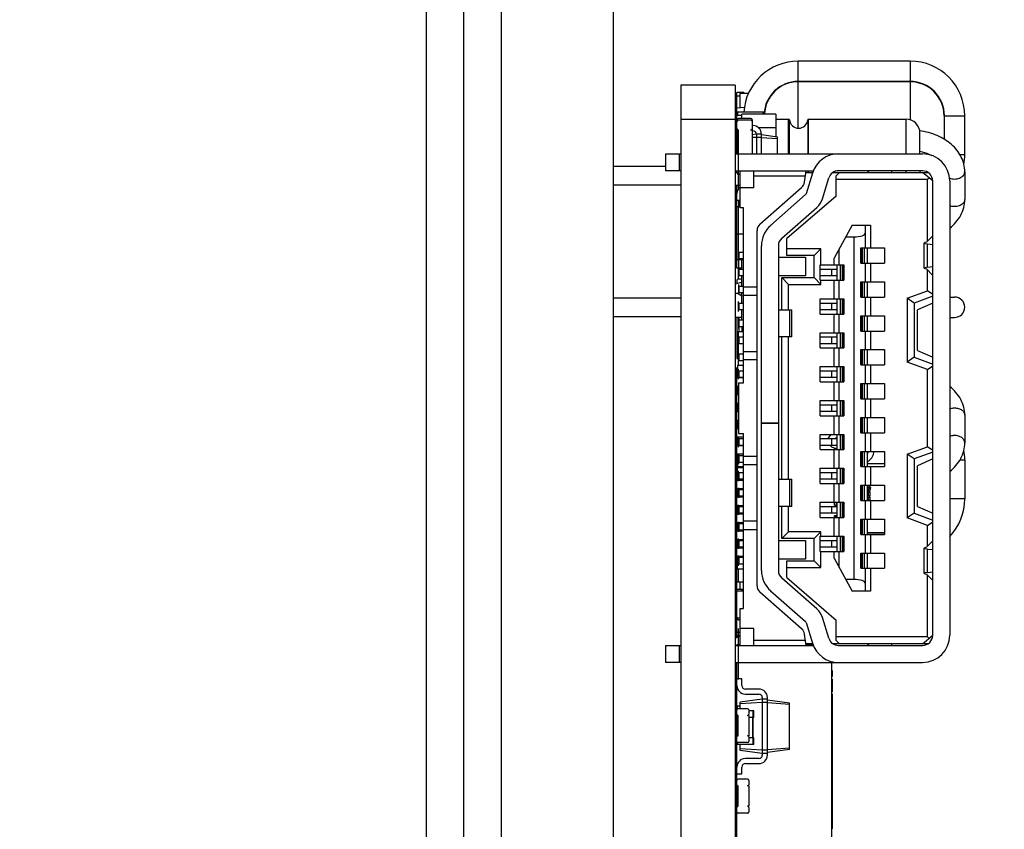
# Model space of a CAD drawing. Header units: millimetres. Extents: x -257 to 878, y 386 to 760.
# Tile 6 of 39: x 292 to 321, y 512 to 536. Entities that reach past the tile are written whole.
import ezdxf

# ---------------------------------------------------------------- set-up
doc = ezdxf.new("R2010")
doc.units = ezdxf.units.MM
doc.header["$LTSCALE"] = 30.734
doc.header["$PDMODE"] = 3
doc.header["$PDSIZE"] = 0.3125
doc.layers.get('0').update_dxf_attribs({"linetype": 'CONTINUOUS'})
doc.layers.get('Defpoints').update_dxf_attribs({"linetype": 'CONTINUOUS'})
doc.layers.add('Dim', color=6, linetype='CONTINUOUS', lineweight=13)
doc.styles.add('宋体', font='txt')
doc.dimstyles.new('12', dxfattribs={"dimtxt": 8, "dimasz": 6, "dimexe": 3, "dimexo": 3, "dimgap": 2, "dimtad": 1, "dimrnd": 0.01, "dimzin": 1, "dimdsep": 46, "dimtxsty": '宋体', "dimcen": 2.5, "dimclrd": 256, "dimclre": 256, "dimclrt": 256, "dimazin": 0, "dimtfac": 1, "dimtmove": 0, "dimatfit": 1, "dimfxl": 1, "dimarcsym": 0})

# ---------------------------------------------------------------- blocks, each defined once
blk = doc.blocks.new('*D184')
at = {"layer": 'Defpoints', "color": 0}
for p in [(313.309, 545.961), (311.709, 534.167), (313.309, 534.167)]:
    blk.add_point(p, dxfattribs=at)
at = {"layer": 'Dim', "lineweight": -2}
for p, q in [((311.709, 537.167), (311.709, 548.961)), ((313.309, 537.167), (313.309, 548.961)), ((305.709, 545.961), (299.709, 545.961)), ((311.709, 545.961), (313.309, 545.961)), ((319.309, 545.961), (376.996, 545.961))]:
    blk.add_line(p, q, dxfattribs=at)
at = {"layer": 'Dim'}
for points in [[(305.709, 544.961), (305.709, 546.961), (311.709, 545.961)], [(319.309, 546.961), (319.309, 544.961), (313.309, 545.961)]]:
    blk.add_solid(points, dxfattribs=at)
at = {"layer": 'Dim', "insert": (351.152, 553.302), "char_height": 8, "attachment_point": 5, "style": '宋体'}
blk.add_mtext('1.60(pcb)', dxfattribs=at)
blk = doc.blocks.new('*D186')
at = {"layer": 'Defpoints', "color": 0}
for p in [(304.209, 568.137), (304.209, 547.717), (313.309, 534.167)]:
    blk.add_point(p, dxfattribs=at)
at = {"layer": 'Dim', "lineweight": -2}
for p, q in [((304.209, 550.717), (304.209, 571.137)), ((313.309, 537.167), (313.309, 571.137)), ((298.209, 568.137), (292.209, 568.137)), ((313.309, 568.137), (304.209, 568.137)), ((319.309, 568.137), (377.756, 568.137))]:
    blk.add_line(p, q, dxfattribs=at)
at = {"layer": 'Dim'}
for points in [[(298.209, 567.137), (298.209, 569.137), (304.209, 568.137)], [(319.309, 569.137), (319.309, 567.137), (313.309, 568.137)]]:
    blk.add_solid(points, dxfattribs=at)
at = {"layer": 'Dim', "insert": (351.532, 575.232), "char_height": 8, "attachment_point": 5, "style": '宋体'}
blk.add_mtext('(ref)9.10', dxfattribs=at)

msp = doc.modelspace()

# ---------------------------------------------------------------- linework, layer by layer
at = {"color": 7, "linetype": 'Continuous'}
for p, q in [((304.209, 419.717), (304.209, 675.717)), ((305.309, 419.717), (305.309, 675.717)), ((306.409, 671.667), (306.409, 427.247)), ((309.709, 671.667), (309.709, 464.247)), ((315.169, 534.277), (315.169, 534.877)), ((318.469, 534.877), (315.169, 534.877)), ((318.469, 534.877), (318.469, 534.277)), ((318.469, 534.277), (315.169, 534.277)), ((311.709, 534.167), (311.709, 478.167)), ((313.309, 534.167), (311.709, 534.167)), ((313.309, 534.167), (313.309, 498.708)), ((315.169, 532.899), (315.169, 534.267)), ((318.469, 534.267), (315.169, 534.267)), ((318.469, 534.267), (318.469, 533.143)), ((313.359, 532.142), (313.359, 533.956)), ((313.559, 533.956), (313.359, 533.956)), ((313.359, 533.856), (313.459, 533.856)), ((313.459, 533.499), (313.459, 533.931)), ((313.459, 533.931), (313.706, 533.931)), ((313.559, 533.956), (313.559, 533.931)), ((314.426, 533.931), (314.411, 533.931)), ((314.42, 533.941), (314.434, 533.941)), ((313.577, 533.507), (313.359, 533.492)), ((314.215, 533.552), (314.203, 533.551)), ((314.209, 533.552), (314.209, 533.572)), ((314.228, 533.631), (314.239, 533.631)), ((311.709, 533.167), (313.309, 533.167)), ((314.159, 533.367), (313.359, 533.367)), ((313.509, 533.274), (313.359, 533.274)), ((313.389, 533.274), (313.389, 533.367)), ((313.764, 533.187), (313.404, 533.187)), ((313.764, 533.137), (313.404, 533.137)), ((313.509, 533.187), (313.509, 533.317)), ((314.509, 533.317), (313.509, 533.317)), ((313.809, 533.142), (313.809, 532.142)), ((314.129, 533.367), (314.129, 533.317)), ((314.159, 533.317), (314.159, 533.367)), ((314.509, 533.317), (314.509, 532.639)), ((314.509, 533.167), (314.883, 533.167)), ((314.883, 532.142), (314.883, 533.167)), ((314.91, 532.142), (314.91, 533.142)), ((315.447, 533.142), (315.447, 532.142)), ((315.474, 532.142), (315.474, 533.167)), ((315.474, 533.167), (318.339, 533.167)), ((318.339, 533.167), (318.339, 532.142)), ((319.469, 533.267), (319.469, 532.573)), ((319.479, 532.566), (319.479, 533.267)), ((319.479, 533.267), (320.079, 533.267)), ((320.079, 532.117), (320.079, 533.267)), ((313.389, 532.84), (313.389, 532.142)), ((313.404, 532.142), (313.404, 532.837)), ((313.809, 532.837), (313.764, 532.837)), ((313.834, 532.974), (313.809, 532.974)), ((313.809, 532.824), (313.834, 532.824)), ((313.991, 532.917), (314.509, 532.917)), ((313.934, 532.724), (313.809, 532.707)), ((313.934, 532.629), (313.809, 532.62)), ((313.934, 532.724), (313.934, 532.142)), ((314.084, 532.724), (313.934, 532.724)), ((314.084, 532.629), (313.934, 532.629)), ((314.084, 532.142), (314.084, 532.724)), ((314.559, 532.632), (314.084, 532.699)), ((314.559, 532.583), (314.084, 532.617)), ((314.559, 532.142), (314.559, 532.632)), ((318.759, 532.142), (318.759, 532.747)), ((311.254, 532.142), (311.254, 531.642)), ((311.254, 532.142), (311.709, 532.142)), ((311.654, 532.142), (311.654, 531.642)), ((313.309, 532.142), (318.834, 532.142)), ((320.079, 532.117), (319.935, 532.117)), ((311.709, 531.642), (311.254, 531.642)), ((313.309, 531.642), (315.618, 531.642)), ((313.359, 531.582), (313.359, 531.642)), ((313.454, 531.537), (313.404, 531.537)), ((313.454, 530.552), (313.454, 531.642)), ((313.854, 531.142), (313.854, 531.642)), ((313.854, 531.492), (315.38, 531.492)), ((315.351, 531.303), (315.404, 531.642)), ((315.396, 531.592), (315.597, 531.592)), ((315.591, 531.577), (315.401, 530.962)), ((315.447, 531.642), (315.447, 531.592)), ((315.474, 531.592), (315.474, 531.642)), ((315.879, 530.815), (316.068, 531.43)), ((316.193, 531.592), (318.996, 531.592)), ((316.234, 531.614), (316.234, 531.592)), ((316.384, 531.592), (316.284, 531.492)), ((316.284, 530.892), (316.284, 531.492)), ((316.284, 531.392), (318.984, 531.392)), ((318.834, 531.642), (316.355, 531.642)), ((317.234, 531.592), (317.234, 531.642)), ((317.244, 531.642), (317.244, 531.592)), ((317.924, 531.592), (317.924, 531.642)), ((318.339, 531.642), (318.339, 531.592)), ((318.759, 531.642), (318.759, 531.592)), ((319.134, 531.342), (318.834, 531.592)), ((318.984, 531.392), (319.025, 531.433)), ((318.984, 529.57), (318.984, 531.392)), ((320.079, 531.612), (320.079, 530.799)), ((313.359, 528.772), (313.359, 531.206)), ((313.854, 531.142), (313.454, 531.142)), ((314.038, 530.071), (315.269, 531.154)), ((319.134, 517.942), (319.134, 531.342)), ((319.634, 531.342), (319.634, 517.942)), ((315.387, 530.939), (314.355, 530.032)), ((316.284, 530.892), (314.834, 529.642)), ((313.359, 530.774), (313.454, 530.774)), ((313.359, 530.587), (313.454, 530.587)), ((313.404, 529.017), (313.404, 530.587)), ((313.414, 530.587), (313.414, 530.774)), ((313.554, 530.552), (313.454, 530.552)), ((313.554, 525.392), (313.554, 530.552)), ((314.685, 529.656), (315.717, 530.564)), ((316.754, 530.042), (316.224, 529.065)), ((316.754, 530.042), (317.304, 530.042)), ((317.154, 529.367), (317.154, 530.042)), ((317.304, 530.042), (317.304, 529.367)), ((313.359, 529.787), (313.554, 529.787)), ((313.954, 519.4), (313.954, 529.884)), ((314.834, 529.142), (314.834, 529.642)), ((316.564, 529.692), (316.804, 529.692)), ((316.804, 529.692), (316.804, 519.592)), ((319.126, 529.717), (318.951, 529.537)), ((319.134, 529.717), (319.126, 529.717)), ((314.084, 519.852), (314.084, 529.431)), ((314.584, 529.431), (314.584, 519.852)), ((315.834, 529.342), (314.834, 529.342)), ((315.634, 529.142), (315.834, 529.342)), ((315.834, 528.867), (315.834, 529.342)), ((316.374, 528.867), (316.374, 529.342)), ((317.014, 528.917), (317.014, 529.367)), ((317.014, 529.367), (317.714, 529.367)), ((317.044, 528.917), (317.044, 529.367)), ((317.056, 529.367), (317.056, 528.917)), ((317.125, 528.917), (317.125, 529.367)), ((317.214, 528.917), (317.214, 529.367)), ((317.714, 529.367), (317.714, 528.917)), ((318.884, 528.769), (318.884, 529.514)), ((318.979, 528.796), (318.979, 529.487)), ((318.979, 529.487), (319.134, 529.468)), ((313.404, 529.242), (313.554, 529.242)), ((313.414, 529.242), (313.414, 529.042)), ((314.584, 529.092), (315.384, 529.092)), ((315.634, 529.142), (314.834, 529.142)), ((315.384, 529.092), (315.384, 528.542)), ((315.634, 528.492), (315.634, 529.142)), ((316.224, 528.867), (316.224, 529.065)), ((313.554, 529.017), (313.359, 529.017)), ((313.509, 528.772), (313.359, 528.772)), ((313.554, 529.042), (313.404, 529.042)), ((313.404, 528.449), (313.404, 528.772)), ((313.414, 528.772), (313.414, 529.017)), ((313.509, 528.742), (313.509, 529.017)), ((315.814, 528.417), (315.814, 528.867)), ((315.814, 528.867), (316.514, 528.867)), ((316.314, 528.417), (316.314, 528.867)), ((316.402, 528.867), (316.402, 528.417)), ((316.471, 528.417), (316.471, 528.867)), ((316.484, 528.867), (316.484, 528.417)), ((316.514, 528.867), (316.514, 528.417)), ((317.014, 528.917), (317.714, 528.917)), ((317.154, 528.367), (317.154, 528.917)), ((317.304, 528.917), (317.304, 528.367)), ((318.979, 528.796), (319.134, 528.816)), ((313.404, 528.742), (313.554, 528.742)), ((313.554, 528.542), (313.404, 528.542)), ((313.414, 528.742), (313.414, 528.542)), ((313.509, 528.242), (313.509, 528.542)), ((315.384, 528.542), (314.584, 528.542)), ((314.684, 527.542), (314.684, 528.492)), ((314.684, 528.492), (315.634, 528.492)), ((314.684, 528.492), (314.884, 528.292)), ((315.634, 528.492), (315.834, 528.292)), ((315.814, 528.742), (316.314, 528.742)), ((316.314, 528.542), (315.814, 528.542)), ((316.159, 528.542), (316.159, 528.742)), ((319.126, 528.567), (318.951, 528.747)), ((318.984, 528.1), (318.984, 528.713)), ((319.134, 528.567), (319.126, 528.567)), ((313.359, 528.419), (313.359, 528.31)), ((313.509, 528.449), (313.389, 528.449)), ((313.404, 528.242), (313.404, 528.042)), ((313.404, 528.242), (313.554, 528.242)), ((313.414, 528.242), (313.414, 528.042)), ((313.554, 528.217), (313.954, 528.217)), ((314.884, 527.542), (314.884, 528.292)), ((314.884, 528.292), (315.834, 528.292)), ((315.814, 528.417), (316.514, 528.417)), ((315.834, 528.292), (315.834, 528.417)), ((316.224, 527.867), (316.224, 528.417)), ((316.374, 527.867), (316.374, 528.417)), ((317.014, 527.917), (317.014, 528.367)), ((317.014, 528.367), (317.714, 528.367)), ((317.044, 527.917), (317.044, 528.367)), ((317.056, 528.367), (317.056, 527.917)), ((317.125, 527.917), (317.125, 528.367)), ((317.214, 527.917), (317.214, 528.367)), ((317.714, 528.367), (317.714, 527.917)), ((313.554, 528.042), (313.404, 528.042)), ((313.509, 527.742), (313.509, 528.042)), ((313.954, 527.967), (313.554, 527.967)), ((317.014, 527.917), (317.714, 527.917)), ((317.154, 527.367), (317.154, 527.917)), ((317.304, 527.917), (317.304, 527.367)), ((318.384, 527.882), (318.984, 528.1)), ((319.134, 527.942), (318.584, 527.742)), ((319.134, 527.995), (318.984, 528.1)), ((319.634, 527.917), (319.779, 527.917)), ((313.404, 527.542), (313.404, 527.742)), ((313.404, 527.742), (313.554, 527.742)), ((313.414, 527.742), (313.414, 527.542)), ((315.814, 527.417), (315.814, 527.867)), ((315.814, 527.867), (316.514, 527.867)), ((315.814, 527.742), (316.314, 527.742)), ((316.159, 527.542), (316.159, 527.742)), ((316.314, 527.417), (316.314, 527.867)), ((316.402, 527.867), (316.402, 527.417)), ((316.471, 527.417), (316.471, 527.867)), ((316.484, 527.867), (316.484, 527.417)), ((316.514, 527.867), (316.514, 527.417)), ((318.384, 527.882), (318.384, 526.002)), ((318.584, 527.742), (318.384, 527.882)), ((318.584, 527.742), (318.584, 526.142)), ((319.134, 527.742), (318.684, 527.542)), ((313.359, 527.317), (313.359, 526.107)), ((313.554, 527.542), (313.404, 527.542)), ((313.414, 527.317), (313.414, 526.907)), ((313.509, 527.242), (313.509, 527.542)), ((314.584, 527.542), (314.984, 527.542)), ((314.909, 527.542), (314.909, 526.742)), ((314.984, 526.742), (314.984, 527.542)), ((316.314, 527.542), (315.814, 527.542)), ((315.814, 527.417), (316.514, 527.417)), ((316.224, 526.867), (316.224, 527.417)), ((316.374, 526.867), (316.374, 527.417)), ((317.014, 526.917), (317.014, 527.367)), ((317.014, 527.367), (317.714, 527.367)), ((317.044, 526.917), (317.044, 527.367)), ((317.056, 527.367), (317.056, 526.917)), ((317.125, 526.917), (317.125, 527.367)), ((317.214, 526.917), (317.214, 527.367)), ((317.714, 527.367), (317.714, 526.917)), ((318.684, 526.342), (318.684, 527.542)), ((319.634, 527.317), (319.779, 527.317)), ((313.404, 527.242), (313.404, 527.042)), ((313.404, 527.242), (313.554, 527.242)), ((313.554, 527.042), (313.404, 527.042)), ((313.509, 527.042), (313.509, 526.907)), ((313.359, 526.907), (313.554, 526.907)), ((313.404, 525.897), (313.404, 526.907)), ((313.404, 526.742), (313.554, 526.742)), ((313.414, 526.742), (313.414, 526.542)), ((314.984, 526.742), (314.584, 526.742)), ((314.684, 522.542), (314.684, 526.742)), ((314.884, 522.542), (314.884, 526.742)), ((315.814, 526.417), (315.814, 526.867)), ((315.814, 526.867), (316.514, 526.867)), ((315.814, 526.742), (316.314, 526.742)), ((316.159, 526.542), (316.159, 526.742)), ((316.314, 526.417), (316.314, 526.867)), ((316.402, 526.867), (316.402, 526.417)), ((316.471, 526.417), (316.471, 526.867)), ((316.484, 526.867), (316.484, 526.417)), ((316.514, 526.867), (316.514, 526.417)), ((317.014, 526.917), (317.714, 526.917)), ((317.154, 526.367), (317.154, 526.917)), ((317.304, 526.917), (317.304, 526.367)), ((313.554, 526.542), (313.404, 526.542)), ((316.314, 526.542), (315.814, 526.542)), ((313.404, 526.242), (313.554, 526.242)), ((313.414, 526.242), (313.414, 526.042)), ((313.554, 526.317), (313.954, 526.317)), ((315.814, 526.417), (316.514, 526.417)), ((316.224, 525.867), (316.224, 526.417)), ((316.374, 525.867), (316.374, 526.417)), ((317.014, 525.917), (317.014, 526.367)), ((317.014, 526.367), (317.714, 526.367)), ((317.044, 525.917), (317.044, 526.367)), ((317.056, 526.367), (317.056, 525.917)), ((317.125, 525.917), (317.125, 526.367)), ((317.214, 525.917), (317.214, 526.367)), ((317.714, 526.367), (317.714, 525.917)), ((318.684, 526.342), (319.134, 526.142)), ((313.359, 526.107), (313.404, 526.107)), ((313.379, 525.897), (313.379, 525.532)), ((313.554, 525.897), (313.379, 525.897)), ((313.554, 526.042), (313.404, 526.042)), ((313.954, 526.067), (313.554, 526.067)), ((315.814, 525.417), (315.814, 525.867)), ((315.814, 525.867), (316.514, 525.867)), ((316.314, 525.417), (316.314, 525.867)), ((316.402, 525.867), (316.402, 525.417)), ((316.471, 525.417), (316.471, 525.867)), ((316.484, 525.867), (316.484, 525.417)), ((316.514, 525.867), (316.514, 525.417)), ((317.014, 525.917), (317.714, 525.917)), ((317.154, 525.367), (317.154, 525.917)), ((317.304, 525.917), (317.304, 525.367)), ((318.584, 526.142), (318.384, 526.002)), ((318.984, 525.783), (318.384, 526.002)), ((318.584, 526.142), (319.134, 525.942)), ((318.984, 525.783), (319.134, 525.889)), ((313.359, 517.88), (313.359, 525.827)), ((313.379, 525.759), (313.359, 525.759)), ((313.379, 525.653), (313.359, 525.653)), ((313.379, 525.607), (313.359, 525.607)), ((313.404, 525.542), (313.404, 525.742)), ((313.404, 525.742), (313.554, 525.742)), ((313.414, 525.742), (313.414, 525.542)), ((315.814, 525.742), (316.314, 525.742)), ((316.159, 525.542), (316.159, 525.742)), ((318.984, 523.5), (318.984, 525.783)), ((313.554, 525.532), (313.359, 525.532)), ((313.404, 525.282), (313.359, 525.282)), ((313.379, 525.282), (313.379, 525.032)), ((313.554, 525.542), (313.404, 525.542)), ((313.404, 525.392), (313.404, 523.892)), ((313.404, 525.392), (313.554, 525.392)), ((316.314, 525.542), (315.814, 525.542)), ((315.814, 525.417), (316.514, 525.417)), ((316.224, 524.867), (316.224, 525.417)), ((316.374, 524.867), (316.374, 525.417)), ((317.014, 524.917), (317.014, 525.367)), ((317.014, 525.367), (317.714, 525.367)), ((317.044, 524.917), (317.044, 525.367)), ((317.056, 525.367), (317.056, 524.917)), ((317.125, 524.917), (317.125, 525.367)), ((317.214, 524.917), (317.214, 525.367)), ((317.714, 525.367), (317.714, 524.917)), ((313.404, 525.032), (313.359, 525.032)), ((313.404, 524.782), (313.359, 524.782)), ((313.379, 524.782), (313.379, 524.532)), ((315.814, 524.417), (315.814, 524.867)), ((315.814, 524.867), (316.514, 524.867)), ((315.814, 524.742), (316.314, 524.742)), ((316.159, 524.542), (316.159, 524.742)), ((316.314, 524.417), (316.314, 524.867)), ((316.402, 524.867), (316.402, 524.417)), ((316.471, 524.417), (316.471, 524.867)), ((316.484, 524.867), (316.484, 524.417)), ((316.514, 524.867), (316.514, 524.417)), ((317.014, 524.917), (317.714, 524.917)), ((317.154, 524.367), (317.154, 524.917)), ((317.304, 524.917), (317.304, 524.367)), ((313.404, 524.532), (313.359, 524.532)), ((316.314, 524.542), (315.814, 524.542)), ((315.814, 524.417), (316.514, 524.417)), ((316.224, 523.867), (316.224, 524.417)), ((316.374, 523.867), (316.374, 524.417)), ((320.079, 524.435), (320.079, 523.621)), ((313.404, 524.282), (313.359, 524.282)), ((313.379, 524.282), (313.379, 524.032)), ((314.584, 524.202), (314.084, 524.202)), ((314.584, 524.192), (314.084, 524.192)), ((317.014, 523.917), (317.014, 524.367)), ((317.014, 524.367), (317.714, 524.367)), ((317.044, 523.917), (317.044, 524.367)), ((317.056, 524.367), (317.056, 523.917)), ((317.125, 523.917), (317.125, 524.367)), ((317.214, 523.917), (317.214, 524.367)), ((317.714, 524.367), (317.714, 523.917)), ((313.404, 524.032), (313.359, 524.032)), ((313.404, 523.892), (313.554, 523.892)), ((313.554, 518.732), (313.554, 523.892)), ((315.814, 523.417), (315.814, 523.867)), ((315.814, 523.867), (316.514, 523.867)), ((316.314, 523.417), (316.314, 523.867)), ((316.402, 523.867), (316.402, 523.417)), ((316.471, 523.417), (316.471, 523.867)), ((316.484, 523.867), (316.484, 523.417)), ((316.514, 523.867), (316.514, 523.417)), ((317.014, 523.917), (317.714, 523.917)), ((317.154, 523.367), (317.154, 523.917)), ((317.304, 523.917), (317.304, 523.367)), ((313.554, 523.782), (313.359, 523.782)), ((313.379, 523.782), (313.379, 523.532)), ((313.404, 523.542), (313.404, 523.742)), ((313.404, 523.742), (313.554, 523.742)), ((313.554, 523.542), (313.404, 523.542)), ((313.414, 523.742), (313.414, 523.542)), ((315.814, 523.742), (316.314, 523.742)), ((316.314, 523.542), (315.814, 523.542)), ((316.159, 523.542), (316.159, 523.742)), ((313.554, 523.532), (313.359, 523.532)), ((313.554, 523.282), (313.359, 523.282)), ((313.379, 523.282), (313.379, 522.917)), ((313.404, 523.242), (313.404, 523.042)), ((313.404, 523.242), (313.554, 523.242)), ((313.414, 523.242), (313.414, 523.042)), ((315.814, 523.417), (316.514, 523.417)), ((316.224, 522.867), (316.224, 523.417)), ((316.374, 522.867), (316.374, 523.417)), ((317.014, 522.917), (317.014, 523.367)), ((317.014, 523.367), (317.714, 523.367)), ((317.044, 522.917), (317.044, 523.367)), ((317.056, 523.367), (317.056, 522.917)), ((317.125, 522.917), (317.125, 523.367)), ((317.214, 522.917), (317.214, 523.367)), ((317.714, 523.367), (317.714, 522.917)), ((318.384, 523.282), (318.984, 523.5)), ((318.384, 523.282), (318.384, 521.402)), ((318.584, 523.142), (318.384, 523.282)), ((319.134, 523.342), (318.584, 523.142)), ((319.134, 523.395), (318.984, 523.5)), ((313.379, 523.207), (313.359, 523.207)), ((313.379, 523.147), (313.359, 523.147)), ((313.554, 523.042), (313.404, 523.042)), ((313.954, 523.217), (313.554, 523.217)), ((313.954, 522.967), (313.554, 522.967)), ((317.714, 522.995), (317.214, 522.995)), ((318.584, 523.142), (318.584, 521.542)), ((319.134, 523.142), (318.684, 522.942)), ((319.935, 523.117), (320.079, 523.117)), ((320.079, 523.117), (320.079, 521.967)), ((313.379, 522.917), (313.554, 522.917)), ((313.379, 522.512), (313.379, 522.877)), ((313.554, 522.877), (313.379, 522.877)), ((313.404, 522.877), (313.404, 522.917)), ((313.404, 522.542), (313.404, 522.742)), ((313.404, 522.742), (313.554, 522.742)), ((313.414, 522.742), (313.414, 522.542)), ((315.814, 522.417), (315.814, 522.867)), ((315.814, 522.867), (316.514, 522.867)), ((315.814, 522.742), (316.314, 522.742)), ((316.159, 522.542), (316.159, 522.742)), ((316.314, 522.417), (316.314, 522.867)), ((316.402, 522.867), (316.402, 522.417)), ((316.471, 522.417), (316.471, 522.867)), ((316.484, 522.867), (316.484, 522.417)), ((316.514, 522.867), (316.514, 522.417)), ((317.014, 522.917), (317.714, 522.917)), ((317.154, 522.367), (317.154, 522.917)), ((317.304, 522.917), (317.304, 522.367)), ((318.684, 521.742), (318.684, 522.942)), ((313.309, 522.447), (313.359, 522.447)), ((313.379, 522.587), (313.359, 522.587)), ((313.554, 522.512), (313.359, 522.512)), ((313.554, 522.542), (313.404, 522.542)), ((314.584, 522.542), (314.984, 522.542)), ((314.909, 522.542), (314.909, 521.742)), ((314.984, 521.742), (314.984, 522.542)), ((316.314, 522.542), (315.814, 522.542)), ((315.814, 522.417), (316.514, 522.417)), ((316.224, 521.867), (316.224, 522.417)), ((316.374, 521.867), (316.374, 522.417)), ((313.359, 522.247), (313.309, 522.247)), ((313.554, 522.262), (313.359, 522.262)), ((313.379, 522.012), (313.379, 522.262)), ((313.404, 522.242), (313.404, 522.042)), ((313.404, 522.242), (313.554, 522.242)), ((313.414, 522.242), (313.414, 522.042)), ((317.014, 522.367), (317.714, 522.367)), ((317.014, 521.917), (317.014, 522.367)), ((317.044, 521.917), (317.044, 522.367)), ((317.056, 522.367), (317.056, 521.917)), ((317.125, 521.917), (317.125, 522.367)), ((317.214, 521.917), (317.214, 522.367)), ((317.214, 522.177), (317.292, 522.177)), ((317.292, 522.169), (317.214, 522.169)), ((317.214, 522.139), (317.245, 522.139)), ((317.227, 522.224), (317.227, 522.216)), ((317.227, 522.216), (317.282, 522.216)), ((317.245, 522.051), (317.245, 522.139)), ((317.292, 522.051), (317.292, 522.177)), ((317.714, 522.367), (317.714, 521.917)), ((313.309, 521.947), (313.359, 521.947)), ((313.554, 522.012), (313.359, 522.012)), ((313.554, 522.042), (313.404, 522.042)), ((315.814, 521.867), (316.514, 521.867)), ((315.814, 521.417), (315.814, 521.867)), ((316.24, 521.783), (316.24, 521.867)), ((316.286, 521.865), (316.286, 521.783)), ((316.314, 521.417), (316.314, 521.867)), ((316.402, 521.867), (316.402, 521.417)), ((316.471, 521.417), (316.471, 521.867)), ((316.484, 521.867), (316.484, 521.417)), ((316.514, 521.867), (316.514, 521.417)), ((317.014, 521.917), (317.714, 521.917)), ((317.154, 521.367), (317.154, 521.917)), ((317.214, 522.012), (317.292, 522.012)), ((317.292, 522.004), (317.214, 522.004)), ((317.214, 521.976), (317.245, 521.976)), ((317.245, 522.051), (317.292, 522.051)), ((317.245, 521.943), (317.245, 521.976)), ((317.292, 521.942), (317.292, 522.012)), ((317.304, 521.917), (317.304, 521.367)), ((320.079, 521.967), (319.634, 521.967)), ((313.359, 521.747), (313.309, 521.747)), ((313.554, 521.762), (313.359, 521.762)), ((313.554, 521.512), (313.359, 521.512)), ((313.379, 521.512), (313.379, 521.762)), ((313.404, 521.542), (313.404, 521.742)), ((313.404, 521.742), (313.554, 521.742)), ((313.554, 521.542), (313.404, 521.542)), ((313.414, 521.742), (313.414, 521.542)), ((314.984, 521.742), (314.584, 521.742)), ((314.684, 520.792), (314.684, 521.742)), ((314.884, 520.992), (314.884, 521.742)), ((315.814, 521.742), (316.314, 521.742)), ((316.314, 521.542), (315.814, 521.542)), ((316.159, 521.542), (316.159, 521.742)), ((316.24, 521.783), (316.286, 521.783)), ((316.24, 521.755), (316.314, 521.755)), ((316.24, 521.742), (316.24, 521.755)), ((316.314, 521.746), (316.24, 521.746)), ((318.584, 521.542), (318.384, 521.402)), ((318.584, 521.542), (319.134, 521.342)), ((318.684, 521.742), (319.134, 521.542)), ((313.309, 521.447), (313.359, 521.447)), ((313.359, 521.247), (313.309, 521.247)), ((313.554, 521.262), (313.359, 521.262)), ((313.379, 521.012), (313.379, 521.262)), ((313.404, 521.242), (313.404, 521.042)), ((313.404, 521.242), (313.554, 521.242)), ((313.414, 521.242), (313.414, 521.042)), ((313.554, 521.317), (313.954, 521.317)), ((315.814, 521.417), (316.514, 521.417)), ((316.224, 520.867), (316.224, 521.417)), ((316.24, 521.472), (316.314, 521.482)), ((316.314, 521.473), (316.24, 521.463)), ((316.24, 521.441), (316.24, 521.472)), ((316.24, 521.441), (316.314, 521.451)), ((316.374, 520.867), (316.374, 521.417)), ((317.014, 521.367), (317.714, 521.367)), ((317.014, 520.917), (317.014, 521.367)), ((317.044, 520.917), (317.044, 521.367)), ((317.056, 521.367), (317.056, 520.917)), ((317.125, 520.917), (317.125, 521.367)), ((317.214, 520.917), (317.214, 521.367)), ((317.714, 521.367), (317.714, 520.917)), ((318.984, 521.183), (318.384, 521.402)), ((318.984, 521.183), (319.134, 521.289)), ((313.309, 520.947), (313.359, 520.947)), ((313.554, 521.012), (313.359, 521.012)), ((313.554, 521.042), (313.404, 521.042)), ((313.554, 521.067), (313.954, 521.067)), ((314.684, 520.792), (314.884, 520.992)), ((315.834, 520.992), (314.884, 520.992)), ((315.834, 520.992), (315.634, 520.792)), ((315.834, 520.867), (315.834, 520.992)), ((317.714, 520.967), (317.214, 520.967)), ((317.714, 520.957), (317.214, 520.957)), ((318.984, 520.57), (318.984, 521.183)), ((313.359, 520.747), (313.309, 520.747)), ((313.554, 520.762), (313.359, 520.762)), ((313.379, 520.512), (313.379, 520.762)), ((313.404, 520.542), (313.404, 520.742)), ((313.404, 520.742), (313.554, 520.742)), ((313.414, 520.742), (313.414, 520.542)), ((314.584, 520.742), (315.384, 520.742)), ((315.634, 520.792), (314.684, 520.792)), ((315.384, 520.742), (315.384, 520.192)), ((315.634, 520.142), (315.634, 520.792)), ((315.814, 520.867), (316.514, 520.867)), ((315.814, 520.417), (315.814, 520.867)), ((315.814, 520.742), (316.314, 520.742)), ((316.159, 520.542), (316.159, 520.742)), ((316.314, 520.417), (316.314, 520.867)), ((316.402, 520.867), (316.402, 520.417)), ((316.471, 520.417), (316.471, 520.867)), ((316.484, 520.867), (316.484, 520.417)), ((316.514, 520.867), (316.514, 520.417)), ((317.014, 520.917), (317.714, 520.917)), ((317.154, 520.367), (317.154, 520.917)), ((317.304, 520.917), (317.304, 520.367)), ((319.126, 520.717), (318.951, 520.537)), ((319.134, 520.717), (319.126, 520.717)), ((313.309, 520.447), (313.359, 520.447)), ((313.554, 520.512), (313.359, 520.512)), ((313.554, 520.542), (313.404, 520.542)), ((316.314, 520.542), (315.814, 520.542)), ((315.814, 520.417), (316.514, 520.417)), ((315.834, 519.942), (315.834, 520.417)), ((316.224, 520.218), (316.224, 520.417)), ((316.374, 519.942), (316.374, 520.417)), ((317.014, 520.367), (317.714, 520.367)), ((317.014, 519.917), (317.014, 520.367)), ((317.044, 519.917), (317.044, 520.367)), ((317.056, 520.367), (317.056, 519.917)), ((317.125, 519.917), (317.125, 520.367)), ((317.214, 519.917), (317.214, 520.367)), ((317.714, 520.357), (317.214, 520.357)), ((317.714, 520.367), (317.714, 519.917)), ((318.884, 519.769), (318.884, 520.514)), ((318.979, 520.487), (319.134, 520.468)), ((318.979, 519.796), (318.979, 520.487)), ((313.359, 520.247), (313.309, 520.247)), ((313.554, 520.262), (313.359, 520.262)), ((313.379, 520.187), (313.359, 520.187)), ((313.379, 519.897), (313.379, 520.262)), ((313.404, 520.042), (313.404, 520.242)), ((313.404, 520.242), (313.554, 520.242)), ((313.414, 520.242), (313.414, 520.042)), ((315.384, 520.192), (314.584, 520.192)), ((314.834, 520.142), (315.634, 520.142)), ((314.834, 519.642), (314.834, 520.142)), ((315.634, 520.142), (315.834, 519.942)), ((316.224, 520.218), (316.754, 519.242)), ((313.309, 519.947), (313.359, 519.947)), ((313.554, 519.897), (313.379, 519.897)), ((313.554, 520.042), (313.404, 520.042)), ((313.404, 519.507), (313.404, 519.897)), ((314.834, 519.942), (315.834, 519.942)), ((317.014, 519.917), (317.714, 519.917)), ((317.154, 519.242), (317.154, 519.917)), ((317.304, 519.917), (317.304, 519.242)), ((318.979, 519.796), (319.134, 519.816)), ((313.359, 519.747), (313.309, 519.747)), ((313.554, 519.507), (313.359, 519.507)), ((313.459, 519.307), (313.459, 519.507)), ((315.717, 518.719), (314.685, 519.627)), ((314.834, 519.642), (316.284, 518.392)), ((316.804, 519.592), (316.564, 519.592)), ((319.126, 519.567), (318.951, 519.747)), ((318.984, 517.892), (318.984, 519.713)), ((319.134, 519.567), (319.126, 519.567)), ((313.309, 519.447), (313.359, 519.447)), ((313.359, 519.247), (313.309, 519.247)), ((313.359, 519.307), (313.554, 519.307)), ((313.554, 519.247), (313.389, 519.247)), ((313.509, 519.307), (313.509, 519.247)), ((315.269, 518.129), (314.038, 519.212)), ((314.355, 519.252), (315.387, 518.344)), ((317.304, 519.242), (316.754, 519.242)), ((313.309, 518.947), (313.359, 518.947)), ((313.359, 518.747), (313.309, 518.747)), ((313.454, 517.642), (313.454, 518.732)), ((313.454, 518.732), (313.554, 518.732)), ((313.309, 518.447), (313.359, 518.447)), ((313.454, 518.447), (313.389, 518.447)), ((313.454, 518.397), (313.419, 518.397)), ((315.401, 518.321), (315.591, 517.706)), ((316.068, 517.854), (315.879, 518.468)), ((316.284, 517.792), (316.284, 518.392)), ((313.359, 518.247), (313.309, 518.247)), ((313.454, 518.027), (313.359, 518.027)), ((313.854, 518.142), (313.454, 518.142)), ((313.854, 517.642), (313.854, 518.142)), ((313.309, 517.947), (313.359, 517.947)), ((313.359, 517.935), (313.454, 517.935)), ((313.404, 517.899), (313.404, 517.935)), ((315.38, 517.792), (313.854, 517.792)), ((315.404, 517.642), (315.351, 517.98)), ((318.984, 517.892), (316.284, 517.892)), ((316.284, 517.792), (316.384, 517.692)), ((318.834, 517.692), (319.134, 517.942)), ((319.025, 517.851), (318.984, 517.892)), ((311.254, 517.642), (311.254, 517.142)), ((311.254, 517.642), (311.709, 517.642)), ((311.654, 517.642), (311.654, 517.142)), ((313.309, 517.642), (315.618, 517.642)), ((313.359, 517.642), (313.359, 517.657)), ((313.454, 517.657), (313.359, 517.657)), ((315.597, 517.692), (315.396, 517.692)), ((315.612, 517.657), (315.401, 517.657)), ((315.544, 517.657), (315.544, 517.692)), ((318.996, 517.692), (316.193, 517.692)), ((316.234, 517.692), (316.234, 517.67)), ((316.355, 517.642), (318.834, 517.642)), ((317.234, 517.642), (317.234, 517.692)), ((317.244, 517.692), (317.244, 517.642)), ((317.924, 517.642), (317.924, 517.692)), ((311.709, 517.142), (311.254, 517.142)), ((313.309, 517.142), (318.834, 517.142)), ((313.359, 510.305), (313.359, 517.142)), ((316.159, 510.857), (316.159, 517.142)), ((316.169, 516.899), (316.159, 516.899)), ((316.159, 516.859), (316.169, 516.859)), ((316.169, 516.899), (316.169, 516.725)), ((313.509, 516.657), (313.359, 516.657)), ((313.509, 516.457), (313.509, 516.657)), ((316.159, 516.77), (316.169, 516.77)), ((316.159, 516.725), (316.169, 516.725)), ((316.159, 516.649), (316.169, 516.649)), ((316.159, 516.598), (316.169, 516.598)), ((316.169, 516.649), (316.169, 516.27)), ((313.359, 516.307), (313.309, 516.307)), ((314.009, 516.357), (313.609, 516.357)), ((316.159, 516.46), (316.169, 516.46)), ((316.159, 516.32), (316.169, 516.32)), ((313.359, 516.247), (313.309, 516.247)), ((314.109, 516.057), (313.459, 515.965)), ((313.609, 516.207), (314.009, 516.207)), ((314.109, 516.107), (314.109, 514.407)), ((314.259, 516.057), (314.109, 516.057)), ((314.259, 514.407), (314.259, 516.107)), ((314.909, 515.94), (314.259, 516.032)), ((316.159, 516.27), (316.169, 516.27)), ((316.159, 516.218), (316.169, 516.218)), ((316.169, 516.218), (316.169, 512.232)), ((313.309, 515.947), (313.359, 515.947)), ((313.359, 515.747), (313.309, 515.747)), ((313.359, 515.857), (313.459, 515.857)), ((313.379, 515.773), (313.379, 515.857)), ((313.674, 515.777), (313.394, 515.777)), ((313.459, 515.777), (313.459, 515.965)), ((314.109, 515.962), (313.459, 515.916)), ((313.709, 515.742), (313.709, 515.612)), ((313.859, 515.717), (313.709, 515.717)), ((313.839, 514.717), (313.839, 515.717)), ((313.859, 515.517), (313.859, 515.717)), ((314.259, 515.962), (314.109, 515.962)), ((314.909, 515.903), (314.259, 515.949)), ((314.909, 514.573), (314.909, 515.94)), ((316.159, 515.814), (316.169, 515.814)), ((313.309, 515.447), (313.359, 515.447)), ((313.394, 515.517), (313.359, 515.517)), ((313.379, 514.973), (313.379, 515.58)), ((313.394, 514.977), (313.394, 515.577)), ((313.709, 515.577), (313.674, 515.577)), ((313.709, 515.577), (313.709, 514.977)), ((313.859, 515.517), (313.709, 515.517)), ((313.819, 515.517), (313.819, 514.917)), ((316.159, 515.421), (316.169, 515.421)), ((313.359, 515.247), (313.309, 515.247)), ((316.159, 515.384), (316.169, 515.384)), ((313.309, 514.947), (313.359, 514.947)), ((313.359, 515.057), (313.379, 515.057)), ((313.709, 514.977), (313.674, 514.977)), ((313.709, 514.942), (313.709, 514.812)), ((313.859, 514.917), (313.709, 514.917)), ((313.859, 514.717), (313.859, 514.917)), ((316.159, 515.031), (316.169, 515.031)), ((313.359, 514.747), (313.309, 514.747)), ((313.859, 514.717), (313.359, 514.717)), ((313.379, 514.717), (313.379, 514.78)), ((313.674, 514.777), (313.394, 514.777)), ((313.459, 514.548), (313.459, 514.717)), ((314.109, 514.552), (313.459, 514.597)), ((314.109, 514.457), (313.459, 514.548)), ((314.259, 514.552), (314.109, 514.552)), ((314.909, 514.61), (314.259, 514.564)), ((314.909, 514.573), (314.259, 514.482)), ((316.159, 514.672), (316.169, 514.672)), ((316.159, 514.651), (316.169, 514.651)), ((313.309, 514.447), (313.359, 514.447)), ((313.359, 514.247), (313.309, 514.247)), ((314.009, 514.307), (313.609, 514.307)), ((314.259, 514.457), (314.109, 514.457)), ((316.159, 514.246), (316.169, 514.246)), ((313.509, 513.857), (313.509, 514.057)), ((313.609, 514.157), (314.009, 514.157)), ((313.309, 513.947), (313.359, 513.947)), ((313.359, 513.747), (313.309, 513.747)), ((313.359, 513.857), (313.509, 513.857)), ((313.674, 513.697), (313.394, 513.697)), ((313.709, 513.662), (313.709, 513.532)), ((316.159, 513.854), (316.169, 513.854)), ((316.159, 513.834), (316.169, 513.834)), ((316.159, 513.694), (316.169, 513.694)), ((313.309, 513.447), (313.359, 513.447)), ((313.394, 512.897), (313.394, 513.497)), ((313.709, 513.497), (313.674, 513.497)), ((313.709, 513.497), (313.709, 512.897)), ((316.159, 513.596), (316.169, 513.596)), ((313.359, 513.247), (313.309, 513.247)), ((316.169, 513.251), (316.159, 513.251)), ((316.159, 513.121), (316.169, 513.121)), ((316.159, 513.084), (316.169, 513.084)), ((313.309, 512.947), (313.359, 512.947)), ((313.709, 512.897), (313.674, 512.897)), ((313.709, 512.862), (313.709, 512.732)), ((313.359, 512.747), (313.309, 512.747)), ((313.674, 512.697), (313.394, 512.697)), ((316.159, 512.679), (316.169, 512.679)), ((313.309, 512.447), (313.359, 512.447)), ((313.359, 512.247), (313.309, 512.247)), ((316.159, 512.287), (316.169, 512.287)), ((316.159, 512.282), (316.169, 512.282)), ((316.159, 512.232), (316.169, 512.232))]:
    msp.add_line(p, q, dxfattribs=at)
at = {"color": 40, "linetype": 'Continuous'}
for p, q in [((313.404, 531.142), (313.404, 532.142)), ((313.404, 528.992), (313.404, 529.017)), ((313.404, 528.772), (313.404, 528.792)), ((313.404, 528.292), (313.404, 528.242)), ((313.404, 528.042), (313.404, 527.992)), ((313.404, 527.742), (313.404, 527.792)), ((313.404, 527.492), (313.404, 527.542)), ((313.404, 527.292), (313.404, 527.242)), ((313.404, 527.042), (313.404, 526.992)), ((313.404, 525.742), (313.404, 525.792)), ((313.404, 525.492), (313.404, 525.542)), ((313.404, 523.742), (313.404, 523.792)), ((313.404, 523.492), (313.404, 523.542)), ((313.404, 523.292), (313.404, 523.242)), ((313.404, 523.042), (313.404, 522.992)), ((313.404, 522.742), (313.404, 522.792)), ((313.404, 522.492), (313.404, 522.542)), ((313.404, 522.292), (313.404, 522.242)), ((313.404, 522.042), (313.404, 521.992)), ((313.404, 521.742), (313.404, 521.792)), ((313.404, 521.492), (313.404, 521.542)), ((313.404, 521.292), (313.404, 521.242)), ((313.404, 521.042), (313.404, 520.992)), ((313.404, 520.742), (313.404, 520.792)), ((313.404, 520.492), (313.404, 520.542)), ((313.404, 520.242), (313.404, 520.292)), ((313.404, 519.992), (313.404, 520.042)), ((313.404, 517.935), (313.404, 518.142)), ((313.404, 516.642), (313.404, 517.899))]:
    msp.add_line(p, q, dxfattribs=at)
at = {"color": 6, "linetype": 'Continuous'}
for p, q in [((309.709, 531.781), (311.254, 531.781)), ((309.709, 531.231), (311.709, 531.231)), ((313.454, 531.206), (313.309, 531.206)), ((309.709, 527.892), (311.709, 527.892)), ((309.709, 527.342), (311.709, 527.342)), ((313.509, 527.317), (313.309, 527.317))]:
    msp.add_line(p, q, dxfattribs=at)
at = {"color": 7, "linetype": 'Continuous'}
for centre, radius, start, end in [((315.169, 533.267), 1.61, 90, 176.4323), ((318.469, 533.267), 1.61, 0, 90), ((315.169, 533.267), 1.01, 90, 177.1435), ((318.469, 533.267), 1.01, 0, 90), ((315.169, 533.267), 1, 90, 177.1147), ((318.469, 533.267), 1, 0, 90), ((313.404, 533.142), 0.045, 90, 180), ((313.404, 533.092), 0.045, 90, 180), ((313.764, 533.142), 0.045, 0, 90), ((313.764, 533.092), 0.045, 0, 90), ((314.883, 533.14), 0.027, 5.215, 89.9999), ((315.179, 533.167), 0.27, 185.2169, 354.7831), ((315.474, 533.14), 0.027, 90, 174.785), ((318.339, 532.747), 0.42, 0, 90), ((313.404, 532.882), 0.045, 180, 270), ((313.764, 532.882), 0.045, 270, 0), ((313.834, 532.724), 0.25, 0, 90), ((313.834, 532.724), 0.1, 0, 90), ((316.355, 531.342), 0.8, 90, 162.8973), ((318.834, 531.342), 0.8, 0, 90), ((318.469, 532.117), 1.61, 349.7527, 0), ((313.404, 531.582), 0.045, 180, 270), ((316.355, 531.342), 0.3, 90, 162.8973), ((318.834, 531.342), 0.3, 0, 90), ((313.609, 530.974), 0.25, 128.5304, 180), ((315.104, 531.342), 0.25, 311.3478, 351.1042), ((315.354, 530.977), 0.05, 311.3478, 342.8973), ((315.354, 530.977), 0.55, 311.3478, 342.8973), ((319.927, 530.799), 0.152, 349.5723, 359.9677), ((314.204, 529.884), 0.25, 131.3478, 180), ((314.884, 529.431), 0.8, 131.3478, 180), ((314.884, 529.431), 0.3, 131.3478, 180), ((313.389, 528.419), 0.03, 90, 180), ((313.27, 527.673), 0.367, 70.2226, 73.309), ((313.272, 527.678), 0.361, 68.726, 70.2195), ((313.266, 527.684), 0.361, 67.1952, 68.6753), ((313.268, 527.69), 0.355, 66.7008, 67.1924), ((313.344, 527.797), 0.222, 45.6267, 49.7356), ((313.323, 527.776), 0.252, 45.4657, 49.0725), ((313.341, 527.793), 0.227, 41.5466, 45.6159), ((313.334, 527.787), 0.237, 42.1024, 45.4629), ((319.779, 527.617), 0.3, 270, 90), ((313.389, 525.827), 0.03, 109.6237, 180), ((316.283, 523.711), 0.245, 224.3056, 231.85), ((318.469, 523.117), 1.61, 0, 10.2424), ((316.878, 523.552), 0.598, 304.2591, 308.4828), ((317.146, 522.299), 0.11, 317.1249, 320.4332), ((318.469, 521.967), 1.61, 316.4814, 0), ((314.884, 519.852), 0.8, 180, 228.6522), ((314.884, 519.852), 0.3, 180, 228.6522), ((313.389, 519.217), 0.03, 90, 180), ((314.204, 519.4), 0.25, 180, 228.6522), ((315.354, 518.307), 0.55, 17.1027, 48.6522), ((313.389, 518.477), 0.03, 180, 270), ((313.419, 518.457), 0.06, 180, 270), ((315.354, 518.307), 0.05, 17.1027, 48.6522), ((315.104, 517.942), 0.25, 8.8958, 48.6522), ((313.459, 517.707), 0.2, 91.4789, 139.0313), ((316.355, 517.942), 0.3, 197.1027, 270), ((318.834, 517.942), 0.8, 270, 0), ((318.834, 517.942), 0.3, 270, 0), ((316.355, 517.942), 0.8, 197.1027, 270), ((313.609, 516.457), 0.25, 180, 270), ((313.609, 516.457), 0.1, 180, 270), ((314.009, 516.107), 0.25, 0, 90), ((314.009, 516.107), 0.1, 0, 90), ((313.394, 515.742), 0.035, 90, 180), ((313.674, 515.742), 0.035, 0, 90), ((313.394, 515.612), 0.035, 180, 270), ((313.674, 515.612), 0.035, 270, 0), ((313.394, 514.942), 0.035, 90, 180), ((313.674, 514.942), 0.035, 0, 90), ((313.394, 514.812), 0.035, 180, 270), ((313.674, 514.812), 0.035, 270, 0), ((313.609, 514.057), 0.25, 90, 180), ((314.009, 514.407), 0.25, 270, 0), ((314.009, 514.407), 0.1, 270, 0), ((313.609, 514.057), 0.1, 90, 180), ((313.394, 513.662), 0.035, 90, 180), ((313.674, 513.662), 0.035, 0, 90), ((313.394, 513.532), 0.035, 180, 270), ((313.674, 513.532), 0.035, 270, 0), ((313.394, 512.862), 0.035, 90, 180), ((313.674, 512.862), 0.035, 0, 90), ((313.394, 512.732), 0.035, 180, 270), ((313.674, 512.732), 0.035, 270, 0)]:
    msp.add_arc(centre, radius, start, end, dxfattribs=at)
for centre, major_axis, ratio, start_param, end_param in [((316.804, 529.814), (0.35, 0), 0.35, -1.570796, 0), ((319.584, 529.514), (0.7, 0), 0.075342, 2.698682, 3.670149), ((319.584, 528.769), (0.7, 0), 0.075342, 2.613036, 3.584504), ((319.584, 520.514), (0.7, 0), 0.075342, 2.698682, 3.670149), ((319.584, 519.769), (0.7, 0), 0.075342, 2.613036, 3.584504), ((316.804, 519.469), (0.35, 0), 0.35, 0, 1.570796)]:
    msp.add_ellipse(centre, major_axis=major_axis, ratio=ratio, start_param=start_param, end_param=end_param, dxfattribs=at)
for points, knots in [([(320.079, 531.612), (320.079, 531.687), (320.061, 531.838), (319.982, 532.054), (319.856, 532.251), (319.69, 532.425), (319.49, 532.571), (319.184, 532.728), (318.926, 532.796), (318.751, 532.819)], [0, 0, 0, 0, 0.115107, 0.231353, 0.349893, 0.471837, 0.597956, 0.728482, 1, 1, 1, 1]), ([(319.114, 532.088), (319.088, 532.102), (318.974, 532.156), (318.853, 532.192), (318.759, 532.21)], [0, 0, 0, 0, 0.237678, 1, 1, 1, 1]), ([(319.623, 531.43), (319.671, 531.41), (319.749, 531.395), (319.852, 531.404), (319.925, 531.424), (319.989, 531.457), (320.039, 531.501), (320.071, 531.554), (320.079, 531.593), (320.079, 531.612)], [0, 0, 0, 0, 0.273418, 0.413552, 0.54921, 0.676462, 0.793125, 0.899712, 1, 1, 1, 1]), ([(319.635, 529.949), (319.702, 530.002), (319.825, 530.119), (319.968, 530.327), (320.058, 530.556), (320.079, 530.718), (320.079, 530.799)], [0, 0, 0, 0, 0.259591, 0.511031, 0.756899, 1, 1, 1, 1]), ([(320.076, 530.771), (320.073, 530.754), (320.06, 530.719), (320.024, 530.673), (319.974, 530.635), (319.914, 530.607), (319.845, 530.59), (319.75, 530.583), (319.678, 530.596), (319.633, 530.613)], [0, 0, 0, 0, 0.101156, 0.209818, 0.328129, 0.455778, 0.590555, 0.729027, 1, 1, 1, 1]), ([(313.309, 528.043), (313.317, 528.042), (313.347, 528.037), (313.376, 528.029), (313.397, 528.02)], [0, 0, 0, 0, 0.254069, 1, 1, 1, 1]), ([(313.309, 528.038), (313.314, 528.037), (313.337, 528.034), (313.359, 528.029), (313.376, 528.024)], [0, 0, 0, 0, 0.252945, 1, 1, 1, 1]), ([(313.403, 528.015), (313.411, 528.012), (313.441, 527.999), (313.469, 527.981), (313.488, 527.966)], [0, 0, 0, 0, 0.260794, 1, 1, 1, 1]), ([(313.409, 528.016), (313.416, 528.013), (313.445, 527.999), (313.471, 527.982), (313.489, 527.966)], [0, 0, 0, 0, 0.259965, 1, 1, 1, 1]), ([(320.079, 524.435), (320.079, 524.515), (320.058, 524.677), (319.968, 524.907), (319.825, 525.114), (319.702, 525.231), (319.635, 525.285)], [0, 0, 0, 0, 0.243099, 0.488968, 0.74041, 1, 1, 1, 1]), ([(319.633, 524.62), (319.644, 524.625), (319.691, 524.64), (319.741, 524.647), (319.779, 524.647)], [0, 0, 0, 0, 0.24363, 1, 1, 1, 1]), ([(319.779, 524.647), (319.817, 524.647), (319.892, 524.637), (319.977, 524.599), (320.029, 524.554), (320.057, 524.518), (320.075, 524.477), (320.079, 524.449), (320.079, 524.435)], [0, 0, 0, 0, 0.287003, 0.553521, 0.675461, 0.78929, 0.89654, 1, 1, 1, 1]), ([(316.055, 523.742), (316.062, 523.767), (316.086, 523.815), (316.125, 523.852), (316.148, 523.868)], [0, 0, 0, 0, 0.483816, 1, 1, 1, 1]), ([(316.156, 523.868), (316.133, 523.853), (316.091, 523.816), (316.065, 523.767), (316.057, 523.742)], [0, 0, 0, 0, 0.516694, 1, 1, 1, 1]), ([(319.779, 523.834), (319.766, 523.834), (319.716, 523.831), (319.667, 523.82), (319.633, 523.807)], [0, 0, 0, 0, 0.255423, 1, 1, 1, 1]), ([(320.079, 523.621), (320.079, 523.635), (320.075, 523.664), (320.057, 523.704), (320.029, 523.741), (319.977, 523.785), (319.892, 523.824), (319.817, 523.834), (319.779, 523.834)], [0, 0, 0, 0, 0.103455, 0.210668, 0.324467, 0.446391, 0.712898, 1, 1, 1, 1]), ([(316.246, 523.743), (316.249, 523.746), (316.263, 523.757), (316.279, 523.766), (316.291, 523.77)], [0, 0, 0, 0, 0.242386, 1, 1, 1, 1]), ([(319.635, 522.771), (319.702, 522.825), (319.825, 522.942), (319.968, 523.149), (320.058, 523.379), (320.079, 523.541), (320.079, 523.621)], [0, 0, 0, 0, 0.259591, 0.511031, 0.756899, 1, 1, 1, 1]), ([(316.132, 523.519), (316.145, 523.509), (316.199, 523.474), (316.264, 523.457), (316.313, 523.453)], [0, 0, 0, 0, 0.240357, 1, 1, 1, 1]), ([(317.25, 523.084), (317.293, 523.12), (317.349, 523.185), (317.39, 523.287), (317.399, 523.34), (317.4, 523.367)], [0, 0, 0, 0, 0.513411, 0.758292, 1, 1, 1, 1]), ([(317.214, 522.334), (317.225, 522.327), (317.24, 522.313), (317.25, 522.29), (317.251, 522.279), (317.251, 522.273)], [0, 0, 0, 0, 0.532376, 0.763207, 1, 1, 1, 1]), ([(317.231, 522.229), (317.236, 522.235), (317.245, 522.249), (317.25, 522.265), (317.251, 522.273)], [0, 0, 0, 0, 0.517705, 1, 1, 1, 1]), ([(317.251, 522.273), (317.251, 522.265), (317.248, 522.248), (317.24, 522.233), (317.235, 522.226)], [0, 0, 0, 0, 0.485671, 1, 1, 1, 1]), ([(317.272, 522.337), (317.27, 522.34), (317.26, 522.35), (317.248, 522.358), (317.239, 522.364)], [0, 0, 0, 0, 0.228804, 1, 1, 1, 1]), ([(317.245, 522.367), (317.248, 522.365), (317.257, 522.359), (317.266, 522.351), (317.272, 522.345)], [0, 0, 0, 0, 0.26042, 1, 1, 1, 1]), ([(317.272, 522.345), (317.28, 522.336), (317.294, 522.316), (317.298, 522.292), (317.298, 522.281)], [0, 0, 0, 0, 0.525986, 1, 1, 1, 1]), ([(317.298, 522.273), (317.298, 522.285), (317.294, 522.308), (317.28, 522.329), (317.272, 522.337)], [0, 0, 0, 0, 0.489316, 1, 1, 1, 1]), ([(317.282, 522.216), (317.288, 522.224), (317.296, 522.243), (317.298, 522.263), (317.298, 522.273)], [0, 0, 0, 0, 0.511368, 1, 1, 1, 1]), ([(317.245, 521.943), (317.245, 521.941), (317.244, 521.932), (317.242, 521.923), (317.239, 521.917)], [0, 0, 0, 0, 0.258974, 1, 1, 1, 1])]:
    msp.add_open_spline(points, degree=3, knots=knots, dxfattribs=at)
at = {"color": 6, "linetype": 'Continuous'}
msp.add_open_spline([(313.508, 528.339), (313.491, 528.338), (313.423, 528.331), (313.355, 528.313), (313.307, 528.295)], degree=3, knots=[0, 0, 0, 0, 0.251931, 1, 1, 1, 1], dxfattribs=at)
at = {"color": 7, "linetype": 'Continuous'}
for points in [[(316.291, 523.77), (316.298, 523.772), (316.306, 523.774), (316.313, 523.775)], [(317.227, 523.365), (317.225, 523.343), (317.221, 523.321), (317.214, 523.301)], [(317.235, 522.226), (317.233, 522.222), (317.23, 522.219), (317.227, 522.216)], [(317.234, 521.917), (317.237, 521.92), (317.239, 521.924), (317.24, 521.928)], [(317.288, 521.92), (317.29, 521.927), (317.292, 521.935), (317.292, 521.942)]]:
    msp.add_open_spline(points, degree=3, dxfattribs=at)

# ---------------------------------------------------------------- dimensions: what is measured, and where the dimension line sits
at = {"layer": 'Dim'}
dim = msp.add_linear_dim(base=(304.209, 568.137), p1=(313.309, 534.167), p2=(304.209, 547.717), text='(ref)<>', dimstyle='12', override={"dimgap": 2, "dimtad": 1, "dimdec": 2, "dimlfac": 1, "dimpost": '<>', "dimse1": 0, "dimse2": 0, "dimsd1": 0, "dimsd2": 0, "dimtofl": 1, "dimtvp": 0.1}, dxfattribs=at)
dim.commit()
dim.dimension.update_dxf_attribs({"geometry": '*D186', "text_midpoint": (351.532, 568.137), "dimtype": 160})
dim = msp.add_linear_dim(base=(313.309, 545.961), p1=(311.709, 534.167), p2=(313.309, 534.167), text='<>(pcb)', dimstyle='12', override={"dimgap": 2, "dimtad": 1, "dimjust": 0, "dimdec": 2, "dimlfac": 1, "dimpost": '<>', "dimse1": 0, "dimse2": 0, "dimsd1": 0, "dimsd2": 0, "dimtofl": 1, "dimtvp": 0.1}, dxfattribs=at)
dim.commit()
dim.dimension.update_dxf_attribs({"geometry": '*D184', "text_midpoint": (351.152, 553.302)})

doc.saveas('drawing.dxf')
